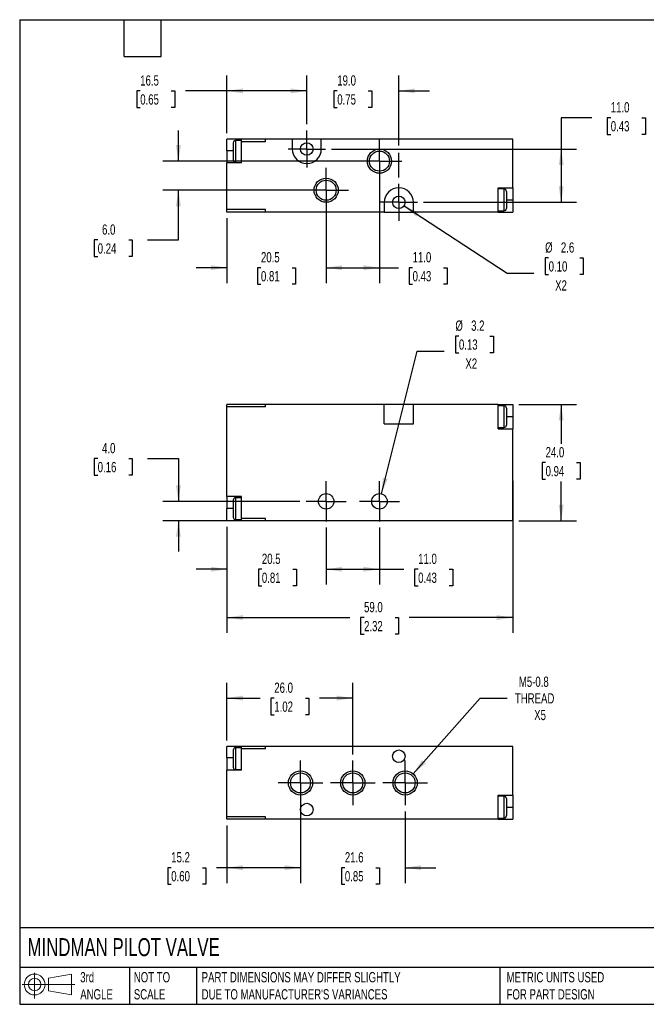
# Model space of a CAD drawing. Header units: millimetres. Extents: x 6 to 273, y 6 to 210.
# Tile 1 of 2: x 6 to 136, y 6 to 210. Entities that reach past the tile are written whole.
import ezdxf

# ---------------------------------------------------------------- set-up
doc = ezdxf.new("R2010")
doc.units = ezdxf.units.MM
doc.linetypes.add('SLD-Center', pattern=[19.05, 15.24, -1.27, 1.27, -1.27])
doc.linetypes.add('SLD-Solid', pattern=[0])
doc.layers.add('CENTER', color=40, linetype='SLD-Center')
doc.layers.add('SLD-DEFPOINTS', color=7, linetype='Continuous')
doc.layers.add('DIMENSIONS', color=140, linetype='SLD-Solid', lineweight=25)
doc.layers.add('TEXT', color=140, linetype='SLD-Solid', lineweight=25)
doc.styles.add('SLDTEXTSTYLE0', font='TXT', dxfattribs={"width": 0.7})
doc.dimstyles.new('SLDDIMSTYLE0', dxfattribs={"dimtxt": 2.158008, "dimasz": 3.302, "dimexe": 0, "dimexo": 0.0625, "dimgap": 0.539502, "dimtad": 0, "dimtih": 1, "dimtoh": 1, "dimdec": 1, "dimrnd": 1e-09, "dimzin": 4, "dimdsep": 46, "dimtxsty": 'SLDTEXTSTYLE0', "dimsah": 1, "dimcen": 0.09, "dimadec": 0, "dimazin": 1, "dimtfac": 1, "dimtdec": 1, "dimtmove": 0, "dimatfit": 0, "dimfxl": 0, "dimfrac": 2, "dimtolj": 1, "dimtzin": 12, "dimarcsym": 0})
doc.dimstyles.new('SLDDIMSTYLE1', dxfattribs={"dimtxt": 2.158008, "dimasz": 3.302, "dimexe": 0, "dimexo": 0.0625, "dimgap": 0.539502, "dimtad": 0, "dimtih": 1, "dimtoh": 1, "dimdec": 1, "dimrnd": 1e-09, "dimzin": 4, "dimdsep": 46, "dimtxsty": 'SLDTEXTSTYLE0', "dimsah": 1, "dimcen": 0.09, "dimadec": 0, "dimazin": 1, "dimtfac": 1, "dimtdec": 1, "dimtofl": 0, "dimtmove": 0, "dimatfit": 3, "dimfxl": 0, "dimfrac": 2, "dimtolj": 1, "dimtzin": 12, "dimarcsym": 0})
doc.dimstyles.new('SLDDIMSTYLE2', dxfattribs={"dimtxt": 2.158008, "dimasz": 3.302, "dimexe": 0, "dimexo": 0.0625, "dimgap": 0.539502, "dimtad": 0, "dimtih": 1, "dimtoh": 1, "dimdec": 1, "dimrnd": 1e-09, "dimzin": 12, "dimdsep": 46, "dimtxsty": 'SLDTEXTSTYLE0', "dimsah": 1, "dimcen": 0.09, "dimadec": 0, "dimazin": 3, "dimtfac": 1, "dimtdec": 1, "dimtmove": 0, "dimatfit": 0, "dimfxl": 0, "dimfrac": 2, "dimtolj": 1, "dimtzin": 12, "dimarcsym": 0})
doc.dimstyles.new('SLDDIMSTYLE3', dxfattribs={"dimtxt": 2.158008, "dimasz": 3.302, "dimexe": 0, "dimexo": 0.0625, "dimgap": 0.539502, "dimtad": 0, "dimtih": 1, "dimtoh": 1, "dimdec": 1, "dimrnd": 1e-09, "dimzin": 12, "dimdsep": 46, "dimtxsty": 'SLDTEXTSTYLE0', "dimsah": 1, "dimcen": 0, "dimadec": 0, "dimazin": 3, "dimtfac": 1, "dimtdec": 1, "dimtofl": 0, "dimtmove": 0, "dimatfit": 3, "dimfxl": 0, "dimfrac": 2, "dimtolj": 1, "dimtzin": 12, "dimarcsym": 0})
doc.dimstyles.new('SLDDIMSTYLE4', dxfattribs={"dimtxt": 2.158008, "dimasz": 3.302, "dimexe": 0, "dimexo": 0.0625, "dimgap": 0.539502, "dimtad": 0, "dimtih": 1, "dimtoh": 1, "dimdec": 1, "dimrnd": 1e-09, "dimzin": 12, "dimdsep": 46, "dimtxsty": 'SLDTEXTSTYLE0', "dimsah": 1, "dimcen": 0, "dimadec": 0, "dimazin": 3, "dimtfac": 1, "dimtdec": 1, "dimtofl": 0, "dimtmove": 0, "dimatfit": 3, "dimfxl": 0, "dimfrac": 2, "dimtolj": 1, "dimtzin": 12, "dimarcsym": 0})
doc.dimstyles.new('SLDDIMSTYLE5', dxfattribs={"dimtxt": 2.158008, "dimasz": 3.302, "dimexe": 0, "dimexo": 0.0625, "dimgap": 0.539502, "dimtad": 0, "dimtih": 1, "dimtoh": 1, "dimdec": 1, "dimrnd": 1e-09, "dimzin": 12, "dimdsep": 46, "dimtxsty": 'SLDTEXTSTYLE0', "dimsah": 1, "dimcen": 0.09, "dimadec": 0, "dimazin": 3, "dimtfac": 1, "dimtdec": 1, "dimtofl": 0, "dimtmove": 0, "dimatfit": 3, "dimfxl": 0, "dimfrac": 2, "dimtolj": 1, "dimtzin": 12, "dimarcsym": 0})

# ---------------------------------------------------------------- blocks, each defined once
blk = doc.blocks.new('Block11')
at = {"color": 7, "linetype": 'SLD-Solid', "lineweight": 18}
for p, q in [((2.59, 5.31), (2.59, 0)), ((5.48, 4.17), (10.18, 5.03)), ((5.48, 1.6), (5.48, 4.17)), ((10.18, 5.03), (10.18, 0.73)), ((0, 2.88), (10.87, 2.88)), ((5.48, 1.6), (10.18, 0.73))]:
    blk.add_line(p, q, dxfattribs=at)
for radius in [2.15, 1.29]:
    blk.add_circle((2.59, 2.88), radius, dxfattribs=at)
blk = doc.blocks.new('Block12')
at = {"layer": 'SLD-DEFPOINTS'}
blk.add_blockref('Block11', (0, 0), dxfattribs=at)
blk = doc.blocks.new('_D')
at = {"layer": 'DIMENSIONS'}
for p, q in [((22.45, 118.98), (21.73, 118.98)), ((21.73, 118.98), (21.73, 115.55)), ((28.87, 118.98), (29.59, 118.98)), ((29.59, 118.98), (29.59, 115.55)), ((32.76, 118.98), (39.11, 118.98)), ((39.11, 118.98), (39.11, 110.14)), ((21.73, 115.55), (22.45, 115.55)), ((29.59, 115.55), (28.87, 115.55)), ((64.2, 110.14), (35.93, 110.14)), ((50.84, 106.14), (35.93, 106.14)), ((39.11, 106.14), (39.11, 99.79))]:
    blk.add_line(p, q, dxfattribs=at)
for points in [[(39.11, 110.14), (39.62, 113.44), (38.6, 113.44)], [(39.11, 106.14), (38.6, 102.84), (39.62, 102.84)]]:
    blk.add_solid(points, dxfattribs=at)
at = {"layer": 'DIMENSIONS', "char_height": 2.117, "attachment_point": 1, "style": 'SLDTEXTSTYLE0'}
for s, insert in [('4.0', (23.35, 122.19)), ('0.16', (22.45, 118.28))]:
    blk.add_mtext(s, dxfattribs=dict(at, insert=insert))
blk = doc.blocks.new('_D_1')
at = {"layer": 'DIMENSIONS'}
for p, q in [((69.61, 104.73), (69.61, 92.97)), ((80.61, 104.73), (80.61, 92.97)), ((69.61, 96.14), (80.61, 96.14)), ((80.61, 96.14), (85.67, 96.14)), ((88.6, 96.14), (87.87, 96.14)), ((87.87, 96.14), (87.87, 92.71)), ((95.01, 96.14), (95.74, 96.14)), ((95.74, 96.14), (95.74, 92.71)), ((87.87, 92.71), (88.6, 92.71)), ((95.74, 92.71), (95.01, 92.71))]:
    blk.add_line(p, q, dxfattribs=at)
for points in [[(69.61, 96.14), (72.91, 95.63), (72.91, 96.65)], [(80.61, 96.14), (77.31, 96.65), (77.31, 95.63)]]:
    blk.add_solid(points, dxfattribs=at)
at = {"layer": 'DIMENSIONS', "char_height": 2.117, "attachment_point": 1, "style": 'SLDTEXTSTYLE0'}
for s, insert in [('11.0', (88.6, 99.35)), ('0.43', (88.6, 95.44))]:
    blk.add_mtext(s, dxfattribs=dict(at, insert=insert))
blk = doc.blocks.new('_D_2')
at = {"layer": 'DIMENSIONS'}
for p, q in [((49.11, 104.87), (49.11, 92.97)), ((69.61, 104.73), (69.61, 92.97)), ((49.11, 96.14), (42.76, 96.14)), ((56.34, 96.14), (55.61, 96.14)), ((55.61, 96.14), (55.61, 92.71)), ((62.75, 96.14), (63.48, 96.14)), ((63.48, 96.14), (63.48, 92.71)), ((69.61, 96.14), (75.96, 96.14)), ((55.61, 92.71), (56.34, 92.71)), ((63.48, 92.71), (62.75, 92.71))]:
    blk.add_line(p, q, dxfattribs=at)
for points in [[(49.11, 96.14), (45.81, 96.65), (45.81, 95.63)], [(69.61, 96.14), (72.91, 95.63), (72.91, 96.65)]]:
    blk.add_solid(points, dxfattribs=at)
at = {"layer": 'DIMENSIONS', "char_height": 2.117, "attachment_point": 1, "style": 'SLDTEXTSTYLE0'}
for s, insert in [('20.5', (56.34, 99.35)), ('0.81', (56.34, 95.44))]:
    blk.add_mtext(s, dxfattribs=dict(at, insert=insert))
blk = doc.blocks.new('_D_3')
at = {"layer": 'DIMENSIONS'}
for p, q in [((109.38, 130.14), (121.28, 130.14)), ((118.11, 130.14), (118.11, 122.05)), ((114.9, 118.14), (114.18, 118.14)), ((114.18, 118.14), (114.18, 114.71)), ((121.31, 118.14), (122.04, 118.14)), ((122.04, 118.14), (122.04, 114.71)), ((114.18, 114.71), (114.9, 114.71)), ((118.11, 106.14), (118.11, 114.23)), ((122.04, 114.71), (121.31, 114.71)), ((109.38, 106.14), (121.28, 106.14))]:
    blk.add_line(p, q, dxfattribs=at)
for points in [[(118.11, 130.14), (117.6, 126.84), (118.62, 126.84)], [(118.11, 106.14), (118.62, 109.44), (117.6, 109.44)]]:
    blk.add_solid(points, dxfattribs=at)
at = {"layer": 'DIMENSIONS', "char_height": 2.117, "attachment_point": 1, "style": 'SLDTEXTSTYLE0'}
for s, insert in [('24.0', (114.9, 121.35)), ('0.94', (114.9, 117.44))]:
    blk.add_mtext(s, dxfattribs=dict(at, insert=insert))
blk = doc.blocks.new('_D_4')
at = {"layer": 'DIMENSIONS'}
for p, q in [((97.01, 144.26), (96.28, 144.26)), ((96.28, 144.26), (96.28, 140.83)), ((103.42, 144.26), (104.15, 144.26)), ((104.15, 144.26), (104.15, 140.83)), ((81, 111.69), (88.41, 141.12)), ((88.41, 141.12), (93.97, 141.12)), ((96.28, 140.83), (97.01, 140.83)), ((104.15, 140.83), (103.42, 140.83))]:
    blk.add_line(p, q, dxfattribs=at)
blk.add_solid([(81, 111.69), (82.3, 114.77), (81.31, 115.02)], dxfattribs=at)
at = {"layer": 'DIMENSIONS', "char_height": 2.117, "attachment_point": 1, "style": 'SLDTEXTSTYLE0'}
for s, insert in [('%%c', (96.28, 147.47)), ('3.2', (99.53, 147.47)), ('0.13', (97.01, 143.56)), ('X2', (98.35, 139.64))]:
    blk.add_mtext(s, dxfattribs=dict(at, insert=insert))
blk = doc.blocks.new('_D_5')
at = {"layer": 'DIMENSIONS'}
for p, q in [((108.11, 114.37), (108.11, 82.99)), ((49.11, 104.87), (49.11, 82.99)), ((49.11, 86.16), (74.51, 86.16)), ((77.43, 86.16), (76.71, 86.16)), ((76.71, 86.16), (76.71, 82.73)), ((83.85, 86.16), (84.57, 86.16)), ((84.57, 86.16), (84.57, 82.73)), ((108.11, 86.16), (86.77, 86.16)), ((76.71, 82.73), (77.43, 82.73)), ((84.57, 82.73), (83.85, 82.73))]:
    blk.add_line(p, q, dxfattribs=at)
for points in [[(49.11, 86.16), (52.41, 85.66), (52.41, 86.67)], [(108.11, 86.16), (104.81, 86.67), (104.81, 85.66)]]:
    blk.add_solid(points, dxfattribs=at)
at = {"layer": 'DIMENSIONS', "char_height": 2.117, "attachment_point": 1, "style": 'SLDTEXTSTYLE0'}
for s, insert in [('59.0', (77.43, 89.38)), ('2.32', (77.43, 85.46))]:
    blk.add_mtext(s, dxfattribs=dict(at, insert=insert))
blk = doc.blocks.new('SW_CENTERMARKSYMBOL_0')
at = {"layer": 'CENTER', "color": 0}
for p, q in [((0, 2.54), (0, 4.14)), ((0, 0), (0, 2.54)), ((-2.54, 0), (-4.14, 0)), ((0, 0), (-2.54, 0)), ((0, 0), (0, -2.54)), ((0, 0), (2.54, 0)), ((2.54, 0), (4.14, 0)), ((0, -2.54), (0, -4.14))]:
    blk.add_line(p, q, dxfattribs=at)
blk = doc.blocks.new('SW_CENTERMARKSYMBOL_1')
at = {"layer": 'CENTER', "color": 0}
for p, q in [((0, 2.54), (0, 4.14)), ((0, 0), (0, 2.54)), ((-2.54, 0), (-4.14, 0)), ((0, 0), (-2.54, 0)), ((0, 0), (0, -2.54)), ((0, 0), (2.54, 0)), ((2.54, 0), (4.14, 0)), ((0, -2.54), (0, -4.14))]:
    blk.add_line(p, q, dxfattribs=at)
blk = doc.blocks.new('_D_9')
at = {"layer": 'DIMENSIONS'}
for p, q in [((80.61, 179.09), (80.61, 155.19)), ((69.61, 173.09), (69.61, 155.19)), ((69.61, 158.37), (80.61, 158.37)), ((80.61, 158.37), (84.52, 158.37)), ((87.45, 158.37), (86.72, 158.37)), ((86.72, 158.37), (86.72, 154.94)), ((93.86, 158.37), (94.58, 158.37)), ((94.58, 158.37), (94.58, 154.94)), ((86.72, 154.94), (87.45, 154.94)), ((94.58, 154.94), (93.86, 154.94))]:
    blk.add_line(p, q, dxfattribs=at)
for points in [[(69.61, 158.37), (72.91, 157.86), (72.91, 158.88)], [(80.61, 158.37), (77.31, 158.88), (77.31, 157.86)]]:
    blk.add_solid(points, dxfattribs=at)
at = {"layer": 'DIMENSIONS', "char_height": 2.117, "attachment_point": 1, "style": 'SLDTEXTSTYLE0'}
for s, insert in [('11.0', (87.45, 161.58)), ('0.43', (87.45, 157.67))]:
    blk.add_mtext(s, dxfattribs=dict(at, insert=insert))
blk = doc.blocks.new('_D_10')
at = {"layer": 'DIMENSIONS'}
for p, q in [((39.11, 180.36), (39.11, 186.71)), ((79.34, 180.36), (35.93, 180.36)), ((68.34, 174.36), (35.93, 174.36)), ((39.11, 164.09), (39.11, 174.36)), ((22.45, 164.09), (21.73, 164.09)), ((21.73, 164.09), (21.73, 160.66)), ((28.87, 164.09), (29.59, 164.09)), ((29.59, 164.09), (29.59, 160.66)), ((32.76, 164.09), (39.11, 164.09)), ((21.73, 160.66), (22.45, 160.66)), ((29.59, 160.66), (28.87, 160.66))]:
    blk.add_line(p, q, dxfattribs=at)
for points in [[(39.11, 180.36), (39.62, 183.66), (38.6, 183.66)], [(39.11, 174.36), (38.6, 171.05), (39.62, 171.05)]]:
    blk.add_solid(points, dxfattribs=at)
at = {"layer": 'DIMENSIONS', "char_height": 2.117, "attachment_point": 1, "style": 'SLDTEXTSTYLE0'}
for s, insert in [('6.0', (23.35, 167.3)), ('0.24', (22.45, 163.39))]:
    blk.add_mtext(s, dxfattribs=dict(at, insert=insert))
blk = doc.blocks.new('_D_11')
at = {"layer": 'DIMENSIONS'}
for p, q in [((124.46, 189.32), (118.11, 189.32)), ((118.11, 189.32), (118.11, 182.86)), ((128.35, 189.32), (127.62, 189.32)), ((127.62, 189.32), (127.62, 185.89)), ((134.76, 189.32), (135.49, 189.32)), ((135.49, 189.32), (135.49, 185.89)), ((127.62, 185.89), (128.35, 185.89)), ((135.49, 185.89), (134.76, 185.89)), ((70.72, 182.86), (121.28, 182.86)), ((118.11, 182.86), (118.11, 171.86)), ((89.72, 171.86), (121.28, 171.86))]:
    blk.add_line(p, q, dxfattribs=at)
for points in [[(118.11, 182.86), (117.6, 179.55), (118.62, 179.55)], [(118.11, 171.86), (118.62, 175.16), (117.6, 175.16)]]:
    blk.add_solid(points, dxfattribs=at)
at = {"layer": 'DIMENSIONS', "char_height": 2.117, "attachment_point": 1, "style": 'SLDTEXTSTYLE0'}
for s, insert in [('11.0', (128.35, 192.53)), ('0.43', (128.35, 188.62))]:
    blk.add_mtext(s, dxfattribs=dict(at, insert=insert))
blk = doc.blocks.new('_D_12')
at = {"layer": 'DIMENSIONS'}
for p, q in [((65.61, 187.97), (65.61, 198.03)), ((84.61, 183.62), (84.61, 198.03)), ((65.61, 194.86), (59.26, 194.86)), ((71.9, 194.86), (71.18, 194.86)), ((71.18, 194.86), (71.18, 191.43)), ((78.31, 194.86), (79.04, 194.86)), ((79.04, 194.86), (79.04, 191.43)), ((84.61, 194.86), (90.96, 194.86)), ((71.18, 191.43), (71.9, 191.43)), ((79.04, 191.43), (78.31, 191.43)), ((84.61, 176.97), (84.61, 182.09))]:
    blk.add_line(p, q, dxfattribs=at)
for points in [[(65.61, 194.86), (62.31, 195.36), (62.31, 194.35)], [(84.61, 194.86), (87.91, 194.35), (87.91, 195.36)]]:
    blk.add_solid(points, dxfattribs=at)
at = {"layer": 'DIMENSIONS', "char_height": 2.117, "attachment_point": 1, "style": 'SLDTEXTSTYLE0'}
for s, insert in [('19.0', (71.9, 198.07)), ('0.75', (71.9, 194.15))]:
    blk.add_mtext(s, dxfattribs=dict(at, insert=insert))
blk = doc.blocks.new('_D_13')
at = {"layer": 'DIMENSIONS'}
for p, q in [((85.7, 171.14), (106.94, 157.25)), ((115.53, 160.39), (114.81, 160.39)), ((114.81, 160.39), (114.81, 156.96)), ((121.95, 160.39), (122.67, 160.39)), ((122.67, 160.39), (122.67, 156.96)), ((106.94, 157.25), (112.5, 157.25)), ((114.81, 156.96), (115.53, 156.96)), ((122.67, 156.96), (121.95, 156.96))]:
    blk.add_line(p, q, dxfattribs=at)
blk.add_solid([(85.7, 171.14), (88.18, 168.91), (88.74, 169.76)], dxfattribs=at)
at = {"layer": 'DIMENSIONS', "char_height": 2.117, "attachment_point": 1, "style": 'SLDTEXTSTYLE0'}
for s, insert in [('%%c', (114.8, 163.6)), ('2.6', (118.06, 163.6)), ('0.10', (115.53, 159.69)), ('X2', (116.88, 155.77))]:
    blk.add_mtext(s, dxfattribs=dict(at, insert=insert))
blk = doc.blocks.new('_D_14')
at = {"layer": 'DIMENSIONS'}
for p, q in [((49.11, 168.59), (49.11, 155.19)), ((69.61, 168.48), (69.61, 155.19)), ((49.11, 158.37), (42.76, 158.37)), ((56.15, 158.37), (55.43, 158.37)), ((55.43, 158.37), (55.43, 154.94)), ((62.56, 158.37), (63.29, 158.37)), ((63.29, 158.37), (63.29, 154.94)), ((69.61, 158.37), (75.96, 158.37)), ((55.43, 154.94), (56.15, 154.94)), ((63.29, 154.94), (62.56, 154.94))]:
    blk.add_line(p, q, dxfattribs=at)
for points in [[(49.11, 158.37), (45.81, 158.88), (45.81, 157.86)], [(69.61, 158.37), (72.91, 157.86), (72.91, 158.88)]]:
    blk.add_solid(points, dxfattribs=at)
at = {"layer": 'DIMENSIONS', "char_height": 2.117, "attachment_point": 1, "style": 'SLDTEXTSTYLE0'}
for s, insert in [('20.5', (56.15, 161.58)), ('0.81', (56.15, 157.67))]:
    blk.add_mtext(s, dxfattribs=dict(at, insert=insert))
blk = doc.blocks.new('_D_15')
at = {"layer": 'DIMENSIONS'}
for p, q in [((49.11, 186.13), (49.11, 198.03)), ((65.61, 187.97), (65.61, 198.03)), ((31.23, 194.86), (30.51, 194.86)), ((30.51, 194.86), (30.51, 191.43)), ((37.64, 194.86), (38.37, 194.86)), ((38.37, 194.86), (38.37, 191.43)), ((49.11, 194.86), (40.57, 194.86)), ((65.61, 194.86), (49.11, 194.86)), ((30.51, 191.43), (31.23, 191.43)), ((38.37, 191.43), (37.64, 191.43))]:
    blk.add_line(p, q, dxfattribs=at)
for points in [[(49.11, 194.86), (52.41, 194.35), (52.41, 195.36)], [(65.61, 194.86), (62.31, 195.36), (62.31, 194.35)]]:
    blk.add_solid(points, dxfattribs=at)
at = {"layer": 'DIMENSIONS', "char_height": 2.117, "attachment_point": 1, "style": 'SLDTEXTSTYLE0'}
for s, insert in [('16.5', (31.23, 198.07)), ('0.65', (31.23, 194.15))]:
    blk.add_mtext(s, dxfattribs=dict(at, insert=insert))
blk = doc.blocks.new('SW_CENTERMARKSYMBOL_5')
at = {"layer": 'CENTER', "color": 0}
for p, q in [((0, 2.54), (0, 4.607)), ((0, 0), (0, 2.54)), ((-2.54, 0), (-4.607, 0)), ((0, 0), (-2.54, 0)), ((0, 0), (0, -2.54)), ((0, 0), (2.54, 0)), ((2.54, 0), (4.607, 0)), ((0, -2.54), (0, -4.607))]:
    blk.add_line(p, q, dxfattribs=at)
blk = doc.blocks.new('SW_CENTERMARKSYMBOL_6')
at = {"layer": 'CENTER', "color": 0}
for p, q in [((0, 2.54), (0, 4.607)), ((0, 0), (0, 2.54)), ((-2.54, 0), (-4.607, 0)), ((0, 0), (-2.54, 0)), ((0, 0), (0, -2.54)), ((0, 0), (2.54, 0)), ((2.54, 0), (4.607, 0)), ((0, -2.54), (0, -4.607))]:
    blk.add_line(p, q, dxfattribs=at)
blk = doc.blocks.new('SW_CENTERMARKSYMBOL_7')
at = {"layer": 'CENTER', "color": 0}
for p, q in [((0, 2.54), (0, 3.84)), ((0, 0), (0, 2.54)), ((-2.54, 0), (-3.84, 0)), ((0, 0), (-2.54, 0)), ((0, 0), (0, -2.54)), ((0, 0), (2.54, 0)), ((2.54, 0), (3.84, 0)), ((0, -2.54), (0, -3.84))]:
    blk.add_line(p, q, dxfattribs=at)
blk = doc.blocks.new('SW_CENTERMARKSYMBOL_8')
at = {"layer": 'CENTER', "color": 0}
for p, q in [((0, 2.54), (0, 3.84)), ((0, 0), (0, 2.54)), ((-2.54, 0), (-3.84, 0)), ((0, 0), (-2.54, 0)), ((0, 0), (0, -2.54)), ((0, 0), (2.54, 0)), ((2.54, 0), (3.84, 0)), ((0, -2.54), (0, -3.84))]:
    blk.add_line(p, q, dxfattribs=at)
blk = doc.blocks.new('_D_16')
at = {"layer": 'DIMENSIONS'}
for p, q in [((64.31, 46.16), (64.31, 31.36)), ((85.91, 46.16), (85.91, 31.36)), ((64.31, 34.54), (57.96, 34.54)), ((73.47, 34.54), (72.74, 34.54)), ((72.74, 34.54), (72.74, 31.11)), ((79.88, 34.54), (80.61, 34.54)), ((80.61, 34.54), (80.61, 31.11)), ((85.91, 34.54), (92.26, 34.54)), ((72.74, 31.11), (73.47, 31.11)), ((80.61, 31.11), (79.88, 31.11))]:
    blk.add_line(p, q, dxfattribs=at)
for points in [[(64.31, 34.54), (61.01, 35.05), (61.01, 34.03)], [(85.91, 34.54), (89.21, 34.03), (89.21, 35.05)]]:
    blk.add_solid(points, dxfattribs=at)
at = {"layer": 'DIMENSIONS', "char_height": 2.117, "attachment_point": 1, "style": 'SLDTEXTSTYLE0'}
for s, insert in [('21.6', (73.47, 37.75)), ('0.85', (73.47, 33.84))]:
    blk.add_mtext(s, dxfattribs=dict(at, insert=insert))
blk = doc.blocks.new('_D_17')
at = {"layer": 'DIMENSIONS'}
for p, q in [((64.31, 50.77), (64.31, 31.36)), ((49.11, 43.27), (49.11, 31.36)), ((37.63, 34.54), (36.91, 34.54)), ((36.91, 34.54), (36.91, 31.11)), ((44.05, 34.54), (44.77, 34.54)), ((44.77, 34.54), (44.77, 31.11)), ((49.11, 34.54), (46.97, 34.54)), ((64.31, 34.54), (49.11, 34.54)), ((36.91, 31.11), (37.63, 31.11)), ((44.77, 31.11), (44.05, 31.11))]:
    blk.add_line(p, q, dxfattribs=at)
for points in [[(49.11, 34.54), (52.41, 34.03), (52.41, 35.05)], [(64.31, 34.54), (61.01, 35.05), (61.01, 34.03)]]:
    blk.add_solid(points, dxfattribs=at)
at = {"layer": 'DIMENSIONS', "char_height": 2.117, "attachment_point": 1, "style": 'SLDTEXTSTYLE0'}
for s, insert in [('15.2', (37.63, 37.75)), ('0.60', (37.63, 33.84))]:
    blk.add_mtext(s, dxfattribs=dict(at, insert=insert))
blk = doc.blocks.new('_D_18')
at = {"layer": 'DIMENSIONS'}
for p, q in [((49.11, 60.81), (49.11, 72.71)), ((75.11, 57.92), (75.11, 72.71)), ((49.11, 69.54), (55.98, 69.54)), ((58.9, 69.54), (58.18, 69.54)), ((58.18, 69.54), (58.18, 66.11)), ((65.31, 69.54), (66.04, 69.54)), ((66.04, 69.54), (66.04, 66.11)), ((75.11, 69.54), (68.24, 69.54)), ((58.18, 66.11), (58.9, 66.11)), ((66.04, 66.11), (65.31, 66.11))]:
    blk.add_line(p, q, dxfattribs=at)
for points in [[(49.11, 69.54), (52.41, 69.03), (52.41, 70.05)], [(75.11, 69.54), (71.81, 70.05), (71.81, 69.03)]]:
    blk.add_solid(points, dxfattribs=at)
at = {"layer": 'DIMENSIONS', "char_height": 2.117, "attachment_point": 1, "style": 'SLDTEXTSTYLE0'}
for s, insert in [('26.0', (58.9, 72.75)), ('1.02', (58.9, 68.84))]:
    blk.add_mtext(s, dxfattribs=dict(at, insert=insert))
blk = doc.blocks.new('_D_19')
at = {"layer": 'DIMENSIONS'}
for p, q in [((87.57, 53.91), (101.41, 69.54)), ((101.41, 69.54), (106.97, 69.54))]:
    blk.add_line(p, q, dxfattribs=at)
blk.add_solid([(87.57, 53.91), (90.14, 56.05), (89.38, 56.72)], dxfattribs=at)
at = {"layer": 'DIMENSIONS', "char_height": 2.117, "attachment_point": 1, "style": 'SLDTEXTSTYLE0'}
for s, insert in [('M5-0.8', (109.38, 73.98)), ('THREAD', (108.56, 70.55)), ('X5', (112.55, 67.12))]:
    blk.add_mtext(s, dxfattribs=dict(at, insert=insert))
blk = doc.blocks.new('SW_CENTERMARKSYMBOL_9')
at = {"layer": 'CENTER', "color": 0}
for p, q in [((0, 2.54), (0, 4.607)), ((0, 0), (0, 2.54)), ((-2.54, 0), (-4.607, 0)), ((0, 0), (-2.54, 0)), ((0, 0), (0, -2.54)), ((0, 0), (2.54, 0)), ((2.54, 0), (4.607, 0)), ((0, -2.54), (0, -4.607))]:
    blk.add_line(p, q, dxfattribs=at)
blk = doc.blocks.new('SW_CENTERMARKSYMBOL_10')
at = {"layer": 'CENTER', "color": 0}
for p, q in [((0, 2.54), (0, 4.607)), ((0, 0), (0, 2.54)), ((-2.54, 0), (-4.607, 0)), ((0, 0), (-2.54, 0)), ((0, 0), (0, -2.54)), ((0, 0), (2.54, 0)), ((2.54, 0), (4.607, 0)), ((0, -2.54), (0, -4.607))]:
    blk.add_line(p, q, dxfattribs=at)
blk = doc.blocks.new('SW_CENTERMARKSYMBOL_11')
at = {"layer": 'CENTER', "color": 0}
for p, q in [((0, 2.54), (0, 4.607)), ((0, 0), (0, 2.54)), ((-2.54, 0), (-4.607, 0)), ((0, 0), (-2.54, 0)), ((0, 0), (0, -2.54)), ((0, 0), (2.54, 0)), ((2.54, 0), (4.607, 0)), ((0, -2.54), (0, -4.607))]:
    blk.add_line(p, q, dxfattribs=at)

msp = doc.modelspace()

# ---------------------------------------------------------------- linework, layer by layer
for p, q in [((52.11, 184.86), (49.11, 184.86)), ((49.11, 182.51), (49.11, 184.86)), ((50.41, 184.11), (50.41, 180.61)), ((52.11, 184.61), (50.91, 184.61)), ((50.91, 184.61), (50.91, 180.11)), ((57.11, 184.86), (52.11, 184.86)), ((52.11, 184.36), (52.11, 184.86)), ((57.11, 184.36), (52.11, 184.36)), ((52.11, 180.01), (52.11, 184.36)), ((57.11, 184.36), (57.11, 184.86)), ((62.61, 184.86), (57.11, 184.86)), ((62.61, 184.86), (62.61, 182.86)), ((68.61, 184.86), (62.61, 184.86)), ((68.61, 182.86), (68.61, 184.86)), ((108.11, 184.86), (68.61, 184.86)), ((108.11, 174.86), (108.11, 184.86)), ((49.11, 182.51), (49.11, 180.01)), ((50.41, 182.51), (49.11, 182.51)), ((52.11, 180.01), (49.11, 180.01)), ((49.11, 170.36), (49.11, 180.01)), ((50.91, 180.11), (52.11, 180.11)), ((105.11, 174.86), (108.11, 174.86)), ((105.11, 169.86), (105.11, 174.86)), ((108.11, 174.86), (108.11, 172.36)), ((106.31, 174.61), (105.11, 174.61)), ((106.31, 174.61), (106.31, 170.11)), ((106.81, 174.11), (106.81, 170.61)), ((81.61, 171.86), (81.61, 169.86)), ((87.61, 169.86), (87.61, 171.86)), ((106.81, 172.36), (108.11, 172.36)), ((108.11, 172.36), (108.11, 169.86)), ((57.11, 170.36), (49.11, 170.36)), ((49.11, 169.86), (49.11, 170.36)), ((57.11, 169.86), (49.11, 169.86)), ((57.11, 169.86), (57.11, 170.36)), ((81.61, 169.86), (57.11, 169.86)), ((81.61, 169.86), (87.61, 169.86)), ((105.11, 169.86), (87.61, 169.86)), ((105.11, 170.11), (106.31, 170.11)), ((105.11, 169.86), (108.11, 169.86)), ((49.11, 129.64), (49.11, 130.14)), ((57.11, 130.14), (49.11, 130.14)), ((57.11, 129.64), (57.11, 130.14)), ((81.61, 130.14), (57.11, 130.14)), ((81.61, 126.14), (81.61, 130.14)), ((87.61, 130.14), (81.61, 130.14)), ((87.61, 126.14), (87.61, 130.14)), ((105.11, 130.14), (87.61, 130.14)), ((105.11, 125.14), (105.11, 130.14)), ((105.11, 130.14), (108.11, 130.14)), ((108.11, 130.14), (108.11, 127.64)), ((49.11, 111.14), (49.11, 129.64)), ((57.11, 129.64), (49.11, 129.64)), ((106.31, 129.89), (105.11, 129.89)), ((106.31, 129.89), (106.31, 125.39)), ((106.81, 129.39), (106.81, 125.89)), ((81.61, 126.14), (87.61, 126.14)), ((106.81, 127.64), (108.11, 127.64)), ((108.11, 127.64), (108.11, 125.14)), ((105.11, 125.39), (106.31, 125.39)), ((105.11, 125.14), (108.11, 125.14)), ((108.11, 106.14), (108.11, 125.14)), ((52.11, 111.14), (49.11, 111.14)), ((49.11, 111.14), (49.11, 108.64)), ((50.41, 110.39), (50.41, 106.89)), ((52.11, 110.89), (50.91, 110.89)), ((50.91, 110.89), (50.91, 106.39)), ((52.11, 106.64), (52.11, 111.14)), ((49.11, 106.14), (49.11, 108.64)), ((50.41, 108.64), (49.11, 108.64)), ((52.11, 106.14), (49.11, 106.14)), ((50.91, 106.39), (52.11, 106.39)), ((57.11, 106.64), (52.11, 106.64)), ((52.11, 106.14), (52.11, 106.64)), ((57.11, 106.14), (52.11, 106.14)), ((57.11, 106.14), (57.11, 106.64)), ((108.11, 106.14), (57.11, 106.14)), ((52.11, 59.54), (49.11, 59.54)), ((49.11, 57.19), (49.11, 59.54)), ((52.11, 59.29), (50.91, 59.29)), ((50.91, 59.29), (50.91, 54.79)), ((57.11, 59.54), (52.11, 59.54)), ((52.11, 59.04), (52.11, 59.54)), ((52.11, 54.69), (52.11, 59.04)), ((57.11, 59.04), (52.11, 59.04)), ((57.11, 59.04), (57.11, 59.54)), ((108.11, 59.54), (57.11, 59.54)), ((108.11, 49.54), (108.11, 59.54)), ((49.11, 57.19), (49.11, 54.69)), ((50.41, 57.19), (49.11, 57.19)), ((50.41, 58.79), (50.41, 55.29)), ((52.11, 54.69), (49.11, 54.69)), ((49.11, 45.04), (49.11, 54.69)), ((50.91, 54.79), (52.11, 54.79)), ((105.11, 49.54), (108.11, 49.54)), ((105.11, 44.54), (105.11, 49.54)), ((106.31, 49.29), (105.11, 49.29)), ((106.31, 49.29), (106.31, 44.79)), ((106.81, 48.79), (106.81, 45.29)), ((108.11, 49.54), (108.11, 47.04)), ((106.81, 47.04), (108.11, 47.04)), ((108.11, 47.04), (108.11, 44.54)), ((57.11, 45.04), (49.11, 45.04)), ((49.11, 44.54), (49.11, 45.04)), ((57.11, 44.54), (57.11, 45.04)), ((105.11, 44.79), (106.31, 44.79)), ((57.11, 44.54), (49.11, 44.54)), ((105.11, 44.54), (57.11, 44.54)), ((105.11, 44.54), (108.11, 44.54))]:
    msp.add_line(p, q)
for centre, radius in [((65.61, 182.86), 1.3), ((80.61, 180.36), 2.5), ((80.61, 180.36), 2.07), ((69.61, 174.36), 2.5), ((69.61, 174.36), 2.07), ((84.61, 171.86), 1.3), ((69.61, 110.14), 1.6), ((80.61, 110.14), 1.6), ((84.61, 57.54), 1.3), ((64.31, 52.04), 2.5), ((64.31, 52.04), 2.07), ((75.11, 52.04), 2.5), ((75.11, 52.04), 2.07), ((85.91, 52.04), 2.5), ((85.91, 52.04), 2.07), ((65.61, 46.54), 1.3)]:
    msp.add_circle(centre, radius)
for centre, radius, start, end in [((50.91, 184.11), 0.5, 90, 180), ((65.61, 182.86), 3, 180, 0), ((50.91, 180.61), 0.5, 180, 270), ((84.61, 171.86), 3, 0, 180), ((106.31, 174.11), 0.5, 0, 90), ((106.31, 170.61), 0.5, 270, 0), ((106.31, 129.39), 0.5, 0, 90), ((106.31, 125.89), 0.5, 270, 0), ((50.91, 110.39), 0.5, 90, 180), ((50.91, 106.89), 0.5, 180, 270), ((50.91, 58.79), 0.5, 90, 180), ((50.91, 55.29), 0.5, 180, 270), ((106.31, 48.79), 0.5, 0, 90), ((106.31, 45.29), 0.5, 270, 0)]:
    msp.add_arc(centre, radius, start, end)
at = {"layer": 'TEXT'}
for p, q in [((6.35, 209.55), (273.05, 209.55)), ((6.35, 209.55), (6.35, 6.35)), ((27.94, 201.93), (27.94, 209.55)), ((35.56, 201.93), (35.56, 209.55)), ((27.94, 201.93), (35.56, 201.93)), ((273.05, 22.13), (6.35, 22.13)), ((273.05, 13.97), (6.35, 13.97)), ((29.04, 13.97), (29.04, 6.35)), ((42.84, 13.97), (42.84, 6.35)), ((105.48, 13.97), (105.48, 6.35)), ((6.35, 6.35), (273.05, 6.35))]:
    msp.add_line(p, q, dxfattribs=at)

# ---------------------------------------------------------------- block references
at = {"layer": 'CENTER'}
for name, p in [('SW_CENTERMARKSYMBOL_8', (65.61, 182.86)), ('SW_CENTERMARKSYMBOL_5', (80.61, 180.36)), ('SW_CENTERMARKSYMBOL_6', (69.61, 174.36)), ('SW_CENTERMARKSYMBOL_7', (84.61, 171.86)), ('SW_CENTERMARKSYMBOL_1', (69.61, 110.14)), ('SW_CENTERMARKSYMBOL_0', (80.61, 110.14)), ('SW_CENTERMARKSYMBOL_11', (64.31, 52.04)), ('SW_CENTERMARKSYMBOL_10', (75.11, 52.04)), ('SW_CENTERMARKSYMBOL_9', (85.91, 52.04))]:
    msp.add_blockref(name, p, dxfattribs=at)
at = {"layer": 'SLD-DEFPOINTS'}
msp.add_blockref('Block12', (6.84, 7.55), dxfattribs=at)

# ---------------------------------------------------------------- texts
at = {"layer": 'TEXT', "attachment_point": 1, "style": 'SLDTEXTSTYLE0'}
for s, insert, char_height in [('MINDMAN PILOT VALVE', (7.97, 20), 3.7042), ('3rd^JANGLE', (18.85, 13), 2.117), ('NOT TO^JSCALE', (29.91, 13), 2.1167), ("PART DIMENSIONS MAY DIFFER SLIGHTLY ^JDUE TO MANUFACTURER'S VARIANCES", (43.91, 13), 2.1167), ('METRIC UNITS USED ^JFOR PART DESIGN', (106.85, 13), 2.1167)]:
    msp.add_mtext(s, dxfattribs=dict(at, insert=insert, char_height=char_height))

# ---------------------------------------------------------------- dimensions: what is measured, and where the dimension line sits
at = {"layer": 'DIMENSIONS'}
for base, p1, p2, dimstyle, picture, middle in [((49.11, 194.86), (65.61, 186.7), (49.11, 184.86), 'SLDDIMSTYLE5', '_D_15', (34.44, 194.86)), ((65.61, 194.86), (84.61, 175.7), (65.61, 186.7), 'SLDDIMSTYLE0', '_D_12', (75.11, 194.86)), ((80.61, 158.37), (69.61, 174.36), (80.61, 180.36), 'SLDDIMSTYLE1', '_D_9', (90.65, 158.37)), ((49.11, 158.37), (69.61, 169.75), (49.11, 169.86), 'SLDDIMSTYLE2', '_D_14', (59.36, 158.37)), ((80.61, 96.14), (69.61, 106), (80.61, 106), 'SLDDIMSTYLE1', '_D_1', (91.81, 96.14))]:
    dim = msp.add_linear_dim(base=base, p1=p1, p2=p2, dimstyle=dimstyle, dxfattribs=at)
    dim.commit()
    dim.dimension.update_dxf_attribs({"geometry": picture, "text_midpoint": middle, "dimtype": 160})
for base, p1, p2, angle, dimstyle, picture, middle in [((118.11, 171.86), (69.45, 182.86), (88.45, 171.86), 90, 'SLDDIMSTYLE1', '_D_11', (118.11, 189.32)), ((39.11, 174.36), (80.61, 180.36), (69.61, 174.36), 90, 'SLDDIMSTYLE0', '_D_10', (39.11, 164.09)), ((118.11, 106.14), (108.11, 130.14), (108.11, 106.14), 90, 'SLDDIMSTYLE1', '_D_3', (118.11, 118.14)), ((39.11, 106.14), (65.47, 110.14), (52.11, 106.14), 90, 'SLDDIMSTYLE0', '_D', (39.11, 118.98)), ((108.11, 86.16), (49.11, 106.14), (108.11, 115.64), 0, 'SLDDIMSTYLE1', '_D_5', (80.64, 86.16)), ((69.61, 96.14), (49.11, 106.14), (69.61, 106), 0, 'SLDDIMSTYLE2', '_D_2', (59.55, 96.14)), ((49.11, 69.54), (75.11, 56.65), (49.11, 59.54), 0, 'SLDDIMSTYLE1', '_D_18', (62.11, 69.54)), ((49.11, 34.54), (64.31, 52.04), (49.11, 44.54), 0, 'SLDDIMSTYLE5', '_D_17', (40.84, 34.54)), ((85.91, 34.54), (64.31, 47.43), (85.91, 47.43), 0, 'SLDDIMSTYLE2', '_D_16', (76.67, 34.54))]:
    dim = msp.add_linear_dim(base=base, p1=p1, p2=p2, angle=angle, dimstyle=dimstyle, dxfattribs=at)
    dim.commit()
    dim.dimension.update_dxf_attribs({"geometry": picture, "text_midpoint": middle, "dimtype": 160})
for p1, p2, picture, middle in [((83.52, 172.57), (85.7, 171.14), '_D_13', (118.74, 158.37)), ((80.22, 108.59), (81, 111.69), '_D_4', (100.21, 142.24))]:
    dim = msp.add_diameter_dim_2p(p1=p1, p2=p2, text='<>\\PX2', dimstyle='SLDDIMSTYLE3', dxfattribs=at)
    dim.commit()
    dim.dimension.update_dxf_attribs({"geometry": picture, "text_midpoint": middle, "dimtype": 163})
dim = msp.add_diameter_dim_2p(p1=(84.25, 50.17), p2=(87.57, 53.91), text='M5-0.8\\PTHREAD\\PX5', dimstyle='SLDDIMSTYLE4', override={"dimpost": '<>'}, dxfattribs=at)
dim.commit()
dim.dimension.update_dxf_attribs({"geometry": '_D_19', "text_midpoint": (114.41, 69.54), "dimtype": 163})

doc.saveas('drawing.dxf')
